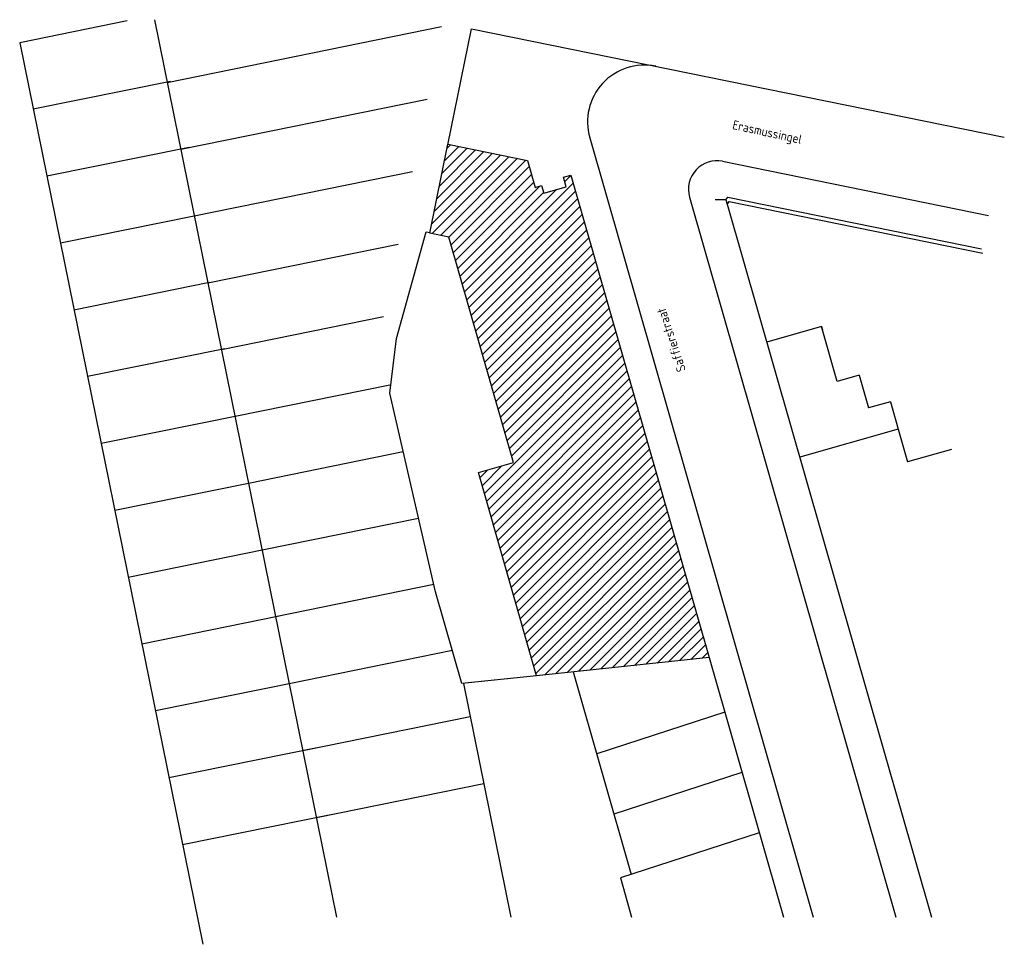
# Model space of a CAD drawing. Extents: x -405 to 650359, y -152298 to 34773.
# Tile 9 of 9: x 477387 to 650359, y -152298 to 10011. Entities that reach past the tile are written whole.
import ezdxf

# ---------------------------------------------------------------- set-up
doc = ezdxf.new("R2010")
doc.units = 0
doc.header["$MEASUREMENT"] = 0
doc.layers.add('04-Tekst', color=2, linetype='CONTINUOUS')
doc.layers.add('32-Wandopeningen binnen', color=2, linetype='CONTINUOUS')
doc.styles.get("Standard").update_dxf_attribs({"font": 'iso.shx'})

msp = doc.modelspace()

# ---------------------------------------------------------------- hatches: boundary and pattern name
at = {"layer": '32-Wandopeningen binnen'}
h = msp.add_hatch(dxfattribs=at)
h.set_pattern_fill('LINE', color=256, scale=10000, angle=45, style=0)
h.set_pattern_definition([(45, (-461170.5, 9729), (-883.8835, 883.8835), [])])
h.paths.add_polyline_path([(598489, -101963), (568193, -105147), (557970, -69494), (564122, -67730), (552771, -28145), (549439, -27467), (552613, -11867), (566605, -14713), (567960, -19441), (569075, -19121), (569461, -20467), (573402, -19337), (572917, -17645), (574205, -17276)])

# ---------------------------------------------------------------- linework, layer by layer
for p, q in [((496296, 9816), (477387, 5974)), ((501057, 10011), (533057, -147521)), ((551497, 8747), (503302, -1043)), ((552593, -11965), (556742, 8427)), ((556742, 8427), (650359, -10620)), ((477387, 5974), (509537, -152298)), ((503901, -811), (479761, -5715)), ((548954, -3978), (505684, -12768)), ((577523, -10718), (616751, -147521)), ((507152, -12396), (482150, -17475)), ((600872, -14838), (647568, -24338)), ((546410, -16703), (508066, -24492)), ((595069, -21116), (631315, -147521)), ((601458, -21631), (599552, -21631)), ((601457, -21633), (601818, -21153)), ((601458, -21631), (601679, -22400)), ((601678, -22402), (602039, -21922)), ((601679, -22400), (637557, -147521)), ((601818, -21153), (646371, -30218)), ((602039, -21922), (646592, -30987)), ((508059, -24457), (484539, -29235)), ((543867, -29428), (510447, -36217)), ((510751, -36119), (486921, -40959)), ((541324, -42153), (512829, -47942)), ((618238, -43867), (608625, -46624)), ((620994, -53480), (618238, -43867)), ((618238, -43867), (618403, -44444)), ((513435, -47745), (489295, -52649)), ((624839, -52377), (620994, -53480)), ((624839, -52377), (626493, -58145)), ((542397, -54144), (515211, -59666)), ((630338, -57042), (626493, -58145)), ((630338, -57042), (631716, -61849)), ((516685, -59330), (491684, -64409)), ((631716, -61849), (614413, -66810)), ((631716, -61849), (633370, -67616)), ((641060, -65411), (633370, -67616)), ((544779, -65868), (517592, -71391)), ((517592, -71391), (494073, -76169)), ((547471, -77530), (519974, -83116)), ((520285, -83052), (496454, -87893)), ((550156, -89157), (522349, -94805)), ((522969, -94679), (498829, -99583)), ((553406, -100741), (524737, -106565)), ((598489, -101963), (611553, -147521)), ((568193, -105147), (556259, -106401)), ((574620, -104472), (584819, -140038)), ((526219, -106264), (501218, -111343)), ((555337, -106498), (563670, -147521)), ((556526, -112353), (527126, -118325)), ((601245, -111576), (578755, -118891)), ((529339, -117875), (503607, -123102)), ((604277, -122149), (581787, -129464)), ((558915, -124113), (529515, -130085)), ((531728, -129635), (505995, -134862)), ((607309, -132723), (582917, -140657)), ((582917, -140657), (584885, -147521))]:
    msp.add_line(p, q, dxfattribs=at)
msp.add_lwpolyline([(598489, -101963), (568193, -105147), (557970, -69494), (564122, -67730), (552771, -28145), (549439, -27467), (552613, -11867), (566605, -14713), (567960, -19441), (569075, -19121), (569461, -20467), (573402, -19337), (572917, -17645), (574205, -17276), (598489, -101963)], close=True, dxfattribs=at)
msp.add_lwpolyline([(568193, -105147), (555065, -106527), (550451, -90437), (542403, -55574), (543581, -45978), (548780, -27231), (549459, -27369)], dxfattribs=at)
for centre, radius in [((587136, -7962), 10000), ((599875, -19738), 5000)]:
    msp.add_arc(centre, radius, 78.5, 196, dxfattribs=at)

# ---------------------------------------------------------------- texts
at = {"layer": '04-Tekst'}
for s, rotation, p in [('Erasmussingel', 347.7214, (602492, -9173)), ('Saffierstraat', 108.37416, (594446, -51493))]:
    msp.add_text(s, height=1600, rotation=rotation, dxfattribs=at).set_placement(p)

doc.saveas('drawing.dxf')
